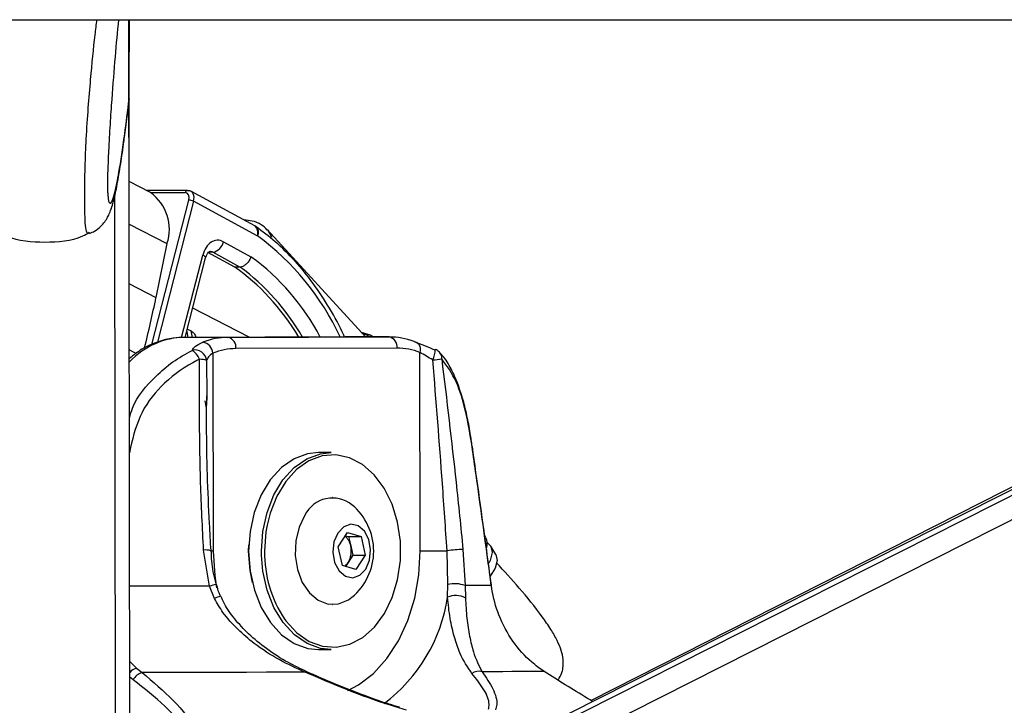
# Paper-space layout 'Surface Plate' of a CAD drawing. Header units: millimetres. Extents: x 2658 to 18042, y 1128 to 16227.
# Tile 18 of 64: x 6308 to 6483, y 5779 to 5901. Entities that reach past the tile are written whole.
import ezdxf

# ---------------------------------------------------------------- set-up
doc = ezdxf.new("R2010")
doc.units = ezdxf.units.MM
doc.layers.add('COMPONENT_GEOMETRY', color=7, linetype='Continuous')
doc.styles.add('SLDTEXTSTYLE1', font='TXT', dxfattribs={"width": 0.75})
doc.dimstyles.new('SLDDIMSTYLE0', dxfattribs={"dimtxt": 100, "dimasz": 6.604, "dimexe": 0, "dimexo": 0.0625, "dimgap": 25, "dimtad": 0, "dimtih": 1, "dimtoh": 1, "dimdec": 0, "dimlfac": 0.5, "dimrnd": 1e-09, "dimzin": 12, "dimdsep": 46, "dimtxsty": 'SLDTEXTSTYLE1', "dimsah": 1, "dimcen": 0.09, "dimadec": 0, "dimazin": 3, "dimtfac": 1, "dimtdec": 0, "dimtofl": 0, "dimtmove": 0, "dimatfit": 3, "dimfxl": 1, "dimfrac": 2, "dimtolj": 1, "dimtzin": 12, "dimarcsym": 0})

# ---------------------------------------------------------------- blocks, each defined once
blk = doc.blocks.new('_D_11')
at = {"layer": 'COMPONENT_GEOMETRY', "color": 7, "ltscale": 2}
for p, q in [((8881.73, 5900.55), (9410.21, 5900.55)), ((9403.86, 5900.55), (9403.86, 3746.68)), ((9403.86, 1434.05), (9403.86, 3587.93)), ((3885.31, 1434.05), (9410.21, 1434.05))]:
    blk.add_line(p, q, dxfattribs=at)
for points in [[(9403.86, 5900.55), (9402.84, 5893.95), (9404.88, 5893.95)], [(9403.86, 1434.05), (9404.88, 1440.65), (9402.84, 1440.65)]]:
    blk.add_solid(points, dxfattribs=at)
at = {"layer": 'COMPONENT_GEOMETRY', "color": 7, "ltscale": 2, "insert": (9256.08, 3716.83), "char_height": 100, "attachment_point": 1, "style": 'SLDTEXTSTYLE1'}
blk.add_mtext('2233', dxfattribs=at)

psp = doc.layouts.new('Surface Plate')

# ---------------------------------------------------------------- linework, layer by layer
at = {"color": 7, "linetype": 'Continuous', "lineweight": 25, "ltscale": 2}
for p, q in [((3770.62, 5900.55), (6310.54, 5900.55)), ((6310.54, 5900.55), (8850.45, 5900.55)), ((6327.5, 5767.87), (6327.32, 5900.55)), ((6327.34, 5888.41), (6327.32, 5900.55)), ((6327.34, 5886.5), (6327.32, 5900.55)), ((6327.34, 5888.12), (6327.32, 5900.55)), ((6327.36, 5871.78), (6327.33, 5900.55)), ((6327.33, 5900.55), (6327.33, 5895.08)), ((6649.4, 5900.55), (6405.52, 5777.28)), ((6647.57, 5900.55), (6409.46, 5779.56)), ((6327.33, 5895.08), (6327.33, 5894.87)), ((6327.34, 5893.17), (6327.33, 5895.08)), ((6327.33, 5894.59), (6327.33, 5894.79)), ((6327.34, 5893.17), (6327.33, 5894.79)), ((6327.34, 5893.17), (6327.34, 5893.17)), ((6327.34, 5886.49), (6327.34, 5888.12)), ((6327.34, 5886.49), (6327.22, 5885.87)), ((6327.34, 5886.5), (6327.34, 5886.49)), ((6331.15, 5869.83), (6327.36, 5871.78)), ((6337.71, 5870.21), (6330.42, 5870.21)), ((6349.65, 5863.91), (6338.31, 5870.06)), ((6350.11, 5862.16), (6338.79, 5868.29)), ((6349.89, 5863.76), (6349.65, 5863.91)), ((6369.33, 5844.18), (6351.88, 5863.25)), ((6334.07, 5860.77), (6332.11, 5851.19)), ((6344.09, 5861.1), (6348.99, 5858.44)), ((6342.2, 5859.23), (6341.3, 5859.2)), ((6346.13, 5856.58), (6341.3, 5859.2)), ((6347.04, 5856.6), (6342.2, 5859.23)), ((6337.31, 5844.1), (6340.94, 5858.23)), ((6347.04, 5856.6), (6346.13, 5856.58)), ((6337.7, 5845.59), (6338.35, 5845.25)), ((6365.74, 5844.18), (6337.1, 5844.1)), ((6344.89, 5844.1), (6337.1, 5844.1)), ((6339.21, 5844.11), (6339.19, 5844.18)), ((6344.89, 5844.1), (6373.53, 5844.18)), ((6373.53, 5844.18), (6365.74, 5844.18)), ((6342.24, 5841.33), (6342.29, 5806.09)), ((6374.95, 5842.18), (6346.31, 5842.1)), ((6379.06, 5806.19), (6379.01, 5841.42)), ((6341.16, 5833.69), (6341.16, 5832.92)), ((6363.22, 5823.64), (6360.96, 5823.64)), ((6363.55, 5815.64), (6363.5, 5815.64)), ((6364.51, 5806.88), (6366.15, 5809.44)), ((6366.15, 5809.44), (6368.55, 5808.7)), ((6365.79, 5808.87), (6366.34, 5808.7)), ((6366.34, 5808.7), (6368.55, 5808.7)), ((6366.34, 5808.7), (6366.71, 5807.05)), ((6368.55, 5808.7), (6369.29, 5805.4)), ((6390.74, 5808.52), (6390.51, 5808.9)), ((6341.62, 5799.89), (6340.58, 5806.3)), ((6348.58, 5806.11), (6348.61, 5807.25)), ((6365.25, 5803.58), (6364.51, 5806.88)), ((6366.71, 5807.05), (6367.09, 5805.4)), ((6383.96, 5800.19), (6383.83, 5806.2)), ((6386.66, 5806.42), (6387.03, 5800.01)), ((6392.52, 5805.54), (6391.63, 5807.03)), ((6366.26, 5804.12), (6365.8, 5803.41)), ((6367.09, 5805.4), (6366.26, 5804.12)), ((6367.09, 5805.4), (6369.29, 5805.4)), ((6369.29, 5805.4), (6367.64, 5802.84)), ((6367.64, 5802.84), (6365.25, 5803.58)), ((6342.49, 5797.7), (6341.62, 5799.89)), ((6383.91, 5797.93), (6383.96, 5800.19)), ((6387.03, 5800.01), (6387.08, 5797.82)), ((6363.5, 5796.64), (6363.55, 5796.64)), ((6360.96, 5788.64), (6363.22, 5788.64)), ((6328.66, 5785.32), (6329.64, 5784.55)), ((6401.09, 5784.74), (6399.97, 5785.52))]:
    psp.add_line(p, q, dxfattribs=at)
at = {"color": 8, "linetype": 'Continuous', "lineweight": 25, "ltscale": 2}
for p, q in [((6327.55, 5734.24), (6327.32, 5900.55)), ((6327.36, 5871.78), (6327.33, 5900.55)), ((6327.33, 5895.08), (6327.33, 5900.55)), ((6401.64, 5770.01), (6659.9, 5900.55)), ((6402.28, 5774.66), (6651.35, 5900.55)), ((6327.33, 5894.79), (6327.33, 5895.08)), ((6327.33, 5894.81), (6327.33, 5894.79)), ((6324.98, 5729.42), (6324.79, 5869.35)), ((6337.31, 5869.81), (6331.19, 5869.81)), ((6331.37, 5842.81), (6337.97, 5868.5)), ((6338.79, 5868.29), (6332.36, 5843.27)), ((6327.37, 5864.21), (6334.07, 5860.77)), ((6336.66, 5844.07), (6340.42, 5858.73)), ((6327.39, 5853.62), (6332.11, 5851.19)), ((6348.68, 5844.13), (6338.65, 5849.29)), ((6337.58, 5845.14), (6337.79, 5844.1)), ((6338.58, 5844.11), (6338.35, 5845.25)), ((6327.4, 5841.87), (6328.61, 5841.25)), ((6341.11, 5839.99), (6341.16, 5833.69)), ((6341.12, 5831.59), (6340.87, 5832.83)), ((6327.43, 5824.53), (6327.56, 5824.51)), ((6327.56, 5824.51), (6327.43, 5823.59)), ((6350.86, 5805.39), (6350.85, 5806.11)), ((6327.48, 5786.54), (6328.66, 5785.32)), ((6328.07, 5783.24), (6327.48, 5783.71))]:
    psp.add_line(p, q, dxfattribs=at)
at = {"color": 7, "linetype": 'Continuous', "lineweight": 25, "ltscale": 2, "flags": 128}
for points in [[(6337.71, 5870.21), (6337.78, 5870.2), (6337.87, 5870.17)], [(6368.56, 5845.03), (6370.16, 5844.53), (6370.74, 5844.18)], [(6377.97, 5843.36), (6378.24, 5843.32), (6378.48, 5843.21), (6378.69, 5843.03), (6378.86, 5842.79), (6378.98, 5842.5), (6379.05, 5842.16), (6379.06, 5841.8), (6379.01, 5841.42)], [(6381.62, 5841.91), (6381.71, 5841.97), (6381.73, 5841.97)], [(6360.96, 5823.64), (6359.06, 5823.43), (6356.64, 5822.54), (6354.39, 5820.97), (6352.42, 5818.8), (6350.79, 5816.11), (6349.58, 5813.01), (6348.83, 5809.63), (6348.58, 5806.11)], [(6350.85, 5806.11), (6351.1, 5809.63), (6351.84, 5813.01), (6353.05, 5816.11), (6354.68, 5818.8), (6356.66, 5820.97), (6358.9, 5822.54), (6361.32, 5823.43), (6363.22, 5823.64)], [(6388.29, 5824.67), (6388.31, 5824.71), (6388.32, 5824.73)], [(6355.02, 5793.96), (6355.19, 5793.72), (6357.13, 5791.61), (6359.33, 5790.09), (6361.7, 5789.23), (6364.14, 5789.06), (6366.56, 5789.59), (6368.85, 5790.8), (6370.92, 5792.64), (6372.69, 5795.03), (6374.09, 5797.87), (6375.05, 5801.05), (6375.54, 5804.44), (6375.53, 5807.9), (6375.03, 5811.29), (6374.07, 5814.47), (6372.66, 5817.3), (6370.89, 5819.68), (6368.81, 5821.51), (6366.51, 5822.7), (6364.09, 5823.22), (6361.65, 5823.04), (6359.28, 5822.16), (6357.09, 5820.64), (6355.16, 5818.51), (6353.57, 5815.88), (6352.38, 5812.85), (6351.86, 5810.72)], [(6358.58, 5812.54), (6357.54, 5810.4), (6356.95, 5807.95), (6356.85, 5805.37), (6357.25, 5802.84), (6358.11, 5800.56), (6359.38, 5798.69), (6360.95, 5797.38), (6362.72, 5796.71), (6364.55, 5796.75), (6366.3, 5797.48), (6366.92, 5797.93)], [(6364.41, 5809.34), (6363.74, 5807.75), (6363.54, 5805.92), (6363.86, 5804.12), (6364.64, 5802.63), (6365.76, 5801.67), (6367.06, 5801.4), (6368.33, 5801.84), (6369.38, 5802.94), (6370.06, 5804.53), (6370.25, 5806.36), (6369.94, 5808.16), (6369.16, 5809.65), (6368.04, 5810.61), (6366.74, 5810.89), (6365.47, 5810.44), (6364.41, 5809.34)], [(6390.99, 5807.61), (6391.63, 5807.03), (6391.86, 5805.9), (6391.48, 5804.46), (6391.25, 5804.01)], [(6348.58, 5806.11), (6348.84, 5802.59), (6349.6, 5799.21), (6350.82, 5796.12), (6352.45, 5793.43), (6354.43, 5791.27), (6356.68, 5789.72), (6359.11, 5788.84), (6360.96, 5788.64)], [(6349.25, 5800.55), (6348.84, 5802.67), (6348.58, 5806.11)], [(6379.06, 5806.19), (6379.55, 5806.19), (6380.11, 5806.19), (6380.7, 5806.19), (6381.33, 5806.19), (6381.98, 5806.2), (6382.62, 5806.2), (6383.24, 5806.2), (6383.83, 5806.2)], [(6363.22, 5788.64), (6361.37, 5788.84), (6358.95, 5789.72), (6356.7, 5791.27), (6354.71, 5793.43), (6353.08, 5796.12), (6351.86, 5799.21), (6351.11, 5802.59), (6350.86, 5805.39)], [(6392.52, 5805.54), (6392.52, 5805.53), (6392.74, 5804.47), (6392.38, 5803.11), (6391.5, 5801.67)], [(6391.69, 5800.04), (6391.33, 5800.04), (6390.9, 5800.04), (6390.41, 5800.03), (6389.86, 5800.03), (6389.25, 5800.02), (6388.57, 5800.02), (6387.83, 5800.02), (6387.03, 5800.01)], [(6391.69, 5800.04), (6391.7, 5800.08), (6391.7, 5800.09)], [(6358.62, 5784.6), (6355.23, 5784.59), (6351.76, 5784.59), (6348.22, 5784.58), (6344.61, 5784.57), (6340.94, 5784.57), (6337.21, 5784.56), (6333.44, 5784.55), (6329.64, 5784.55)], [(6401.09, 5784.74), (6400.27, 5784.73), (6399.29, 5784.73), (6398.14, 5784.72), (6396.83, 5784.71), (6395.36, 5784.71), (6393.75, 5784.7), (6391.97, 5784.69), (6390.06, 5784.69)]]:
    psp.add_lwpolyline(points, dxfattribs=at)
at = {"color": 8, "linetype": 'Continuous', "lineweight": 25, "ltscale": 2, "flags": 128}
for points in [[(6351.9, 5863.23), (6352.57, 5862.11), (6352.65, 5861.91)], [(6340.94, 5858.23), (6340.95, 5858.25), (6340.92, 5858.35), (6340.82, 5858.47), (6340.65, 5858.6), (6340.42, 5858.73)], [(6370.06, 5844.18), (6369.55, 5844.48), (6368.77, 5844.79)], [(6351.86, 5810.72), (6351.66, 5809.55), (6351.41, 5806.11)], [(6342.29, 5806.09), (6341.87, 5806.09), (6341.78, 5806.09)], [(6342.29, 5806.09), (6342.55, 5801.81), (6342.89, 5799.58)], [(6366.2, 5781.34), (6368.09, 5782.35), (6370.76, 5784.4), (6373.15, 5787.05), (6375.21, 5790.21), (6376.86, 5793.81), (6378.08, 5797.75), (6378.82, 5801.91), (6379.06, 5806.19)], [(6341.62, 5799.89), (6339.48, 5799.89), (6337.32, 5799.88), (6335.14, 5799.88), (6332.95, 5799.87), (6330.73, 5799.87), (6328.5, 5799.87), (6327.46, 5799.87)]]:
    psp.add_lwpolyline(points, dxfattribs=at)
at = {"color": 7, "linetype": 'Continuous', "lineweight": 25, "ltscale": 4}
for centre, radius, start, end in [((6326.5, 5863.33), 7.99, 341.2842, 54.395), ((6337.89, 5866.41), 2.08, 64.2605, 87.7647), ((6349.8, 5861.59), 0.647, 55.1531, 61.2711), ((6341.76, 5861.57), 2.38, 280.5534, 348.5887), ((6121.31, 5894.3), 215.17, 345.983, 348.4423), ((6344.96, 5831.73), 12.38, 90.2952, 111.316), ((6340.06, 5841.1), 2.19, 5.9215, 79.6723), ((6344.54, 5842.35), 1.79, 352.0536, 78.5787), ((6373.17, 5842.43), 1.79, 352.0501, 78.5822), ((6373.53, 5831.82), 12.36, 68.9765, 90.0182), ((6339.05, 5839.8), 2.07, 5.318, 104.8462), ((6337.03, 5839.2), 3, 19.6374, 60.0131), ((6346.37, 5830.75), 11.35, 90.2976, 111.3124), ((6374.95, 5830.85), 11.33, 68.9785, 90.0155), ((6381.02, 5840.1), 2, 42.9756, 69.3308), ((6339.92, 5836.78), 3.43, 69.5699, 91.0594), ((6375.63, 5885.95), 46.21, 277.0422, 279.0198), ((6363.49, 5810.05), 5.51, 51.5123, 153.1228), ((6360.17, 5806.14), 10.63, 309.3893, 50.6107), ((6363.78, 5806.5), 2.98, 10.7144, 49.5227), ((6388.44, 5807.41), 2.54, 345.0239, 25.7689), ((6362.87, 5806.14), 3.95, 329.1535, 13.3072), ((6387.19, 5781.81), 24.62, 91.2247, 97.833), ((6364.24, 5805.38), 2.38, 305.9738, 327.9663), ((6385.2, 5794.9), 5.43, 70.2932, 103.2065), ((6385.38, 5794.62), 3.62, 62.0991, 113.9939), ((6330.36, 5782.09), 2.56, 106.4422, 153.3354), ((6389.46, 5782.72), 2.06, 73.0371, 125.8437)]:
    psp.add_arc(centre, radius, start, end, dxfattribs=at)
at = {"color": 8, "linetype": 'Continuous', "lineweight": 25, "ltscale": 4}
for centre, radius, start, end in [((6337.75, 5869.77), 0.442, 95.2985, 174.1746), ((6348.71, 5862.73), 1.51, 337.608, 51.7917), ((6348.92, 5862.76), 1.4, 333.0443, 45.8244), ((6322.82, 5824.82), 46.25, 24.7437, 53.7556), ((6324.43, 5824.8), 41.65, 27.7059, 53.8564), ((6323.66, 5824.65), 39.6, 29.52, 53.809), ((6377.49, 5841.96), 4.24, 333.8851, 0.0956), ((6381.37, 5840.44), 1.52, 355.3308, 41.6526), ((6341, 5803.57), 2.76, 71.5181, 98.7502), ((6372.46, 5805.75), 21.05, 179.0117, 214.0585), ((6347.11, 5780.73), 19.93, 102.4287, 106.0085), ((6344.85, 5793.05), 5.21, 104.0781, 116.8527), ((6355.28, 5802.23), 28.95, 306.8342, 351.4548), ((6329.4, 5782.83), 2.6, 106.5494, 137.5598), ((6358.85, 5784.36), 0.332, 74.8403, 133.5986)]:
    psp.add_arc(centre, radius, start, end, dxfattribs=at)
at = {"color": 7, "linetype": 'Continuous', "lineweight": 25, "ltscale": 4}
for centre, major_axis, ratio, start_param, end_param in [((6336.98, 5868.5), (0.64, 1.25), 0.664507, 5.041384, 6.61218), ((6337.38, 5868.29), (0.93, 1.77), 0.663275, 5.045841, 6.616637), ((6343.08, 5857.36), (0, 4), 0.706963, 5.916984, 7.504924), ((6333.39, 5813.6), (-4.24, 47.91), 0.687394, 5.341752, 5.76122)]:
    psp.add_ellipse(centre, major_axis=major_axis, ratio=ratio, start_param=start_param, end_param=end_param, dxfattribs=at)
at = {"color": 8, "linetype": 'Continuous', "lineweight": 25, "ltscale": 4}
for centre, major_axis, ratio, start_param, end_param in [((6341.67, 5857.36), (0.06, 2), 0.69905, 5.938194, 6.32045), ((6337.07, 5820.1), (0.12, 24), 0.707093, 0.005537, 0.613333)]:
    psp.add_ellipse(centre, major_axis=major_axis, ratio=ratio, start_param=start_param, end_param=end_param, dxfattribs=at)
at = {"color": 8, "linetype": 'Continuous', "lineweight": 25, "ltscale": 2}
for points, knots in [([(6320.24, 5862.76), (6320.14, 5862.65), (6319.94, 5862.42), (6319.69, 5863.15), (6319.53, 5864.54), (6319.47, 5866.56), (6319.46, 5868.55), (6319.46, 5871.03), (6319.53, 5874.97), (6319.73, 5879.75), (6320.08, 5884.97), (6320.61, 5891.21), (6321.13, 5896.5), (6321.53, 5899.67), (6321.64, 5900.55)], [0, 0, 0, 0, 0.074127, 0.149031, 0.239652, 0.292589, 0.3156, 0.370545, 0.428619, 0.517974, 0.626789, 0.736028, 0.926132, 1, 1, 1, 1]), ([(6323.59, 5869.28), (6323.61, 5869), (6323.68, 5868.27), (6323.93, 5867.79), (6324.31, 5868.11), (6324.88, 5870.03), (6325.63, 5873.77), (6326.48, 5879.36), (6327.08, 5884.34), (6327.34, 5886.5)], [0, 0, 0, 0, 0.032951, 0.086131, 0.221854, 0.353108, 0.538468, 0.79987, 1, 1, 1, 1]), ([(6327.42, 5829.82), (6327.58, 5830.39), (6328.41, 5833.26), (6331.36, 5836.59), (6335.07, 5839.88), (6337.36, 5841.15), (6338.53, 5841.79)], [0, 0, 0, 0, 0.1037119, 0.5168531, 0.7551849, 1, 1, 1, 1])]:
    psp.add_open_spline(points, degree=3, knots=knots, dxfattribs=at)
at = {"color": 7, "linetype": 'Continuous', "lineweight": 25, "ltscale": 2}
for points, knots in [([(6325.45, 5900.55), (6325.24, 5898.41), (6324.84, 5894.09), (6324.34, 5887.72), (6323.95, 5882.06), (6323.71, 5877.82), (6323.56, 5874.37), (6323.5, 5872.21), (6323.49, 5871.17), (6323.5, 5870.38), (6323.53, 5869.68), (6323.57, 5869.41), (6323.59, 5869.28)], [0, 0, 0, 0, 0.250531, 0.503008, 0.635054, 0.766526, 0.85374, 0.894519, 0.921772, 0.933214, 0.967478, 1, 1, 1, 1]), ([(6326.53, 5879.71), (6326.68, 5880.88), (6326.95, 5882.82), (6327.21, 5885), (6327.31, 5885.86)], [0, 0, 0, 0, 0.607705, 1, 1, 1, 1]), ([(6320.32, 5862.58), (6320.63, 5862.71), (6321.39, 5863.02), (6322.32, 5863.81), (6323.08, 5864.7), (6323.58, 5865.53), (6323.94, 5866.31), (6324.25, 5867.17), (6324.66, 5868.57), (6325.17, 5870.89), (6325.77, 5874.38), (6326.22, 5877.39), (6326.47, 5879.3), (6326.53, 5879.71)], [0, 0, 0, 0, 0.023685, 0.058347, 0.091951, 0.127732, 0.170239, 0.228143, 0.318034, 0.516244, 0.732399, 0.943512, 1, 1, 1, 1]), ([(6351.88, 5863.18), (6351.54, 5863.52), (6350.8, 5864.27), (6349.34, 5864.84), (6348.25, 5864.9), (6347.77, 5864.93)], [0, 0, 0, 0, 0.315382, 0.695271, 1, 1, 1, 1]), ([(6365.61, 5844.18), (6365.57, 5844.28), (6364.81, 5846.1), (6362.97, 5849.33), (6360.1, 5853.78), (6356.86, 5857.72), (6353.46, 5861.1), (6351.04, 5862.91), (6349.89, 5863.76)], [0, 0, 0, 0, 0.0119308, 0.2133949, 0.4148909, 0.616333, 0.8176053, 1, 1, 1, 1]), ([(6304.41, 5862.73), (6304.82, 5862.51), (6307.24, 5861.23), (6312.38, 5860.9), (6317.51, 5861.24), (6319.93, 5862.53), (6320.34, 5862.75)], [0, 0, 0, 0, 0.0842326, 0.4999956, 0.9157785, 1, 1, 1, 1]), ([(6340.94, 5858.23), (6340.99, 5858.38), (6341.1, 5858.73), (6341.35, 5859.13), (6341.59, 5859.34), (6341.66, 5859.37), (6341.67, 5859.36), (6341.68, 5859.35)], [0, 0, 0, 0, 0.165553, 0.38973, 0.617021, 0.874288, 1, 1, 1, 1]), ([(6348.99, 5858.44), (6348.99, 5858.43), (6348.95, 5858.3), (6348.82, 5857.97), (6348.52, 5857.47), (6348.05, 5857), (6347.53, 5856.68), (6347.2, 5856.63), (6347.04, 5856.6)], [0, 0, 0, 0, 0.013383, 0.132381, 0.349494, 0.566421, 0.783207, 1, 1, 1, 1]), ([(6338.35, 5845.25), (6338.55, 5845.11), (6338.99, 5844.81), (6339.1, 5844.4), (6339.17, 5844.17)], [0, 0, 0, 0, 0.458234, 1, 1, 1, 1]), ([(6337.1, 5844.1), (6336.48, 5844.08), (6334.88, 5844.01), (6332.34, 5843.36), (6329.67, 5842.15), (6328.13, 5840.95), (6327.41, 5840.38)], [0, 0, 0, 0, 0.177259, 0.462405, 0.748219, 1, 1, 1, 1]), ([(6338.53, 5841.79), (6338.69, 5842.05), (6339.03, 5842.59), (6339.96, 5843.02), (6340.46, 5843.26)], [0, 0, 0, 0, 0.461835, 1, 1, 1, 1]), ([(6377.97, 5843.36), (6378.56, 5843.13), (6379.65, 5842.7), (6381, 5842.16), (6381.62, 5841.91)], [0, 0, 0, 0, 0.538136, 1, 1, 1, 1]), ([(6342.24, 5841.33), (6341.94, 5841.11), (6341.37, 5840.7), (6341.19, 5840.22), (6341.11, 5839.99)], [0, 0, 0, 0, 0.530619, 1, 1, 1, 1]), ([(6381.3, 5840.1), (6380.91, 5840.32), (6380.07, 5840.81), (6379.38, 5841.21), (6379.01, 5841.42)], [0, 0, 0, 0, 0.469421, 1, 1, 1, 1]), ([(6386.49, 5833.55), (6386.21, 5834.45), (6385.6, 5836.4), (6384.38, 5838.89), (6383.34, 5840.63), (6382.59, 5841.31), (6382.46, 5841.42)], [0, 0, 0, 0, 0.277949, 0.599944, 0.935835, 1, 1, 1, 1]), ([(6339.85, 5840.2), (6339.7, 5840.13), (6337.48, 5839.07), (6333.63, 5836.37), (6329.22, 5831.01), (6328.11, 5826.68), (6327.56, 5824.51)], [0, 0, 0, 0, 0.025048, 0.371529, 0.686337, 1, 1, 1, 1]), ([(6340.58, 5806.3), (6340.38, 5810.27), (6339.81, 5821.58), (6339.84, 5832.88), (6339.85, 5840.2)], [0, 0, 0, 0, 0.351722, 1, 1, 1, 1]), ([(6383.83, 5806.2), (6383.56, 5810.17), (6382.8, 5821.48), (6381.89, 5832.77), (6381.3, 5840.1)], [0, 0, 0, 0, 0.351796, 1, 1, 1, 1]), ([(6388.29, 5824.67), (6387.93, 5826.83), (6387.21, 5831.15), (6385.49, 5836.73), (6383.8, 5839.06), (6382.88, 5840.32)], [0, 0, 0, 0, 0.313753, 0.628658, 1, 1, 1, 1]), ([(6382.88, 5840.32), (6383.76, 5833), (6385.12, 5821.7), (6386.26, 5810.4), (6386.66, 5806.42)], [0, 0, 0, 0, 0.648276, 1, 1, 1, 1]), ([(6341.89, 5806.19), (6341.8, 5807.81), (6341.38, 5815.19), (6341.06, 5824.36), (6341.12, 5831.9), (6341.13, 5833.69)], [0, 0, 0, 0, 0.1761867, 0.8051968, 1, 1, 1, 1]), ([(6388.3, 5824.72), (6388.19, 5825.5), (6387.93, 5827.41), (6387.34, 5830.3), (6386.85, 5832.48), (6386.51, 5833.48), (6386.49, 5833.55)], [0, 0, 0, 0, 0.242294, 0.598367, 0.969125, 1, 1, 1, 1]), ([(6391.69, 5800.04), (6391.51, 5801.35), (6390.63, 5807.88), (6389.5, 5816.1), (6388.52, 5823), (6388.29, 5824.67)], [0, 0, 0, 0, 0.159191, 0.795942, 1, 1, 1, 1]), ([(6391.7, 5800.09), (6391.43, 5802.14), (6390.33, 5810.35), (6389.18, 5818.57), (6388.32, 5824.73)], [0, 0, 0, 0, 0.249838, 1, 1, 1, 1]), ([(6342.83, 5800.2), (6342.8, 5800.31), (6342.39, 5801.67), (6342.02, 5803.68), (6341.96, 5805.58), (6341.94, 5806.19)], [0, 0, 0, 0, 0.056246, 0.699142, 1, 1, 1, 1]), ([(6403.55, 5783.22), (6403.8, 5783.65), (6404.44, 5784.72), (6404.56, 5786.62), (6404.15, 5788.49), (6403.39, 5790.31), (6402.22, 5792.36), (6399.98, 5795.59), (6396.69, 5799.6), (6393.96, 5802.58), (6392.61, 5804.05)], [0, 0, 0, 0, 0.070899, 0.175205, 0.243204, 0.317542, 0.401782, 0.502545, 0.754349, 1, 1, 1, 1]), ([(6343.6, 5798.11), (6343.5, 5798.3), (6343.17, 5798.97), (6343.01, 5799.7), (6342.89, 5800.22)], [0, 0, 0, 0, 0.284949, 1, 1, 1, 1]), ([(6399.97, 5785.52), (6399.59, 5785.81), (6398, 5787.06), (6395.43, 5789.92), (6392.96, 5794.48), (6391.98, 5798.05), (6391.72, 5799.82), (6391.69, 5800.04)], [0, 0, 0, 0, 0.095474, 0.402355, 0.701252, 0.962186, 1, 1, 1, 1]), ([(6358.62, 5784.6), (6357.06, 5785.31), (6353.93, 5786.73), (6349.9, 5789.36), (6346.56, 5792.2), (6344.13, 5794.88), (6342.98, 5796.87), (6342.49, 5797.7)], [0, 0, 0, 0, 0.245369, 0.495294, 0.678094, 0.864608, 1, 1, 1, 1]), ([(6358.94, 5784.7), (6357.83, 5785.22), (6355.35, 5786.37), (6351.85, 5788.63), (6348.63, 5791.25), (6346.14, 5793.95), (6344.47, 5796.22), (6343.84, 5797.68), (6343.64, 5798.13)], [0, 0, 0, 0, 0.180629, 0.404763, 0.601624, 0.775751, 0.929812, 1, 1, 1, 1]), ([(6388.25, 5784.39), (6387.49, 5785.5), (6386.28, 5787.27), (6385.12, 5790.77), (6384.32, 5794.01), (6384.04, 5796.66), (6383.91, 5797.93)], [0, 0, 0, 0, 0.367123, 0.580074, 0.797976, 1, 1, 1, 1]), ([(6387.08, 5797.82), (6387.15, 5796.59), (6387.31, 5794.04), (6387.83, 5790.91), (6388.6, 5787.52), (6389.49, 5785.77), (6390.06, 5784.69)], [0, 0, 0, 0, 0.202398, 0.415935, 0.635021, 1, 1, 1, 1]), ([(6332.12, 5762), (6332.34, 5762.06), (6334.09, 5762.47), (6336.94, 5763.56), (6339.07, 5765.55), (6339.82, 5767.63), (6339.71, 5770.3), (6337.93, 5774.03), (6333.95, 5778.65), (6330.03, 5781.71), (6328.07, 5783.24)], [0, 0, 0, 0, 0.015688, 0.122159, 0.228397, 0.314286, 0.400448, 0.57252, 0.785983, 1, 1, 1, 1]), ([(6329.64, 5784.55), (6331.58, 5782.91), (6335.5, 5779.62), (6339.42, 5774.64), (6341.05, 5770.64), (6341.01, 5767.78), (6340.11, 5765.56), (6337.77, 5763.44), (6334.75, 5762.28), (6332.9, 5761.85), (6332.66, 5761.79)], [0, 0, 0, 0, 0.208235, 0.420981, 0.592266, 0.677743, 0.765864, 0.874571, 0.983939, 1, 1, 1, 1]), ([(6376.6, 5777.86), (6375.58, 5778.16), (6372.02, 5779.24), (6365.89, 5781.49), (6361.07, 5783.56), (6358.62, 5784.6)], [0, 0, 0, 0, 0.163712, 0.57562, 1, 1, 1, 1]), ([(6367.94, 5780.93), (6367.11, 5781.25), (6364.72, 5782.16), (6361.72, 5783.43), (6359.6, 5784.38), (6358.93, 5784.68)], [0, 0, 0, 0, 0.267678, 0.771311, 1, 1, 1, 1]), ([(6391.2, 5778.02), (6391.25, 5778.31), (6391.43, 5779.35), (6390.56, 5781.48), (6389.03, 5783.41), (6388.25, 5784.39)], [0, 0, 0, 0, 0.1618744, 0.5749158, 1, 1, 1, 1]), ([(6390.06, 5784.69), (6390.76, 5783.66), (6392.17, 5781.59), (6392.85, 5779.32), (6392.53, 5778.21), (6392.44, 5777.9)], [0, 0, 0, 0, 0.413472, 0.836283, 1, 1, 1, 1]), ([(6409.72, 5779.4), (6409.41, 5779.58), (6406.31, 5781.44), (6403.57, 5783.18), (6401.09, 5784.74)], [0, 0, 0, 0, 0.098631, 1, 1, 1, 1]), ([(6375.36, 5778.39), (6374.75, 5778.57), (6372.83, 5779.14), (6370.33, 5780), (6368.5, 5780.71), (6367.94, 5780.93)], [0, 0, 0, 0, 0.24277, 0.767892, 1, 1, 1, 1])]:
    psp.add_open_spline(points, degree=3, knots=knots, dxfattribs=at)

# ---------------------------------------------------------------- dimensions: what is measured, and where the dimension line sits
at = {"layer": 'COMPONENT_GEOMETRY', "color": 7, "ltscale": 2}
dim = psp.add_linear_dim(base=(9403.86, 1434.05), p1=(8879.19, 5900.55), p2=(3882.77, 1434.05), angle=90, dimstyle='SLDDIMSTYLE0', dxfattribs=at)
dim.commit()
dim.dimension.update_dxf_attribs({"geometry": '_D_11', "text_midpoint": (9403.86, 3667.3), "dimtype": 160})

doc.saveas('drawing.dxf')
